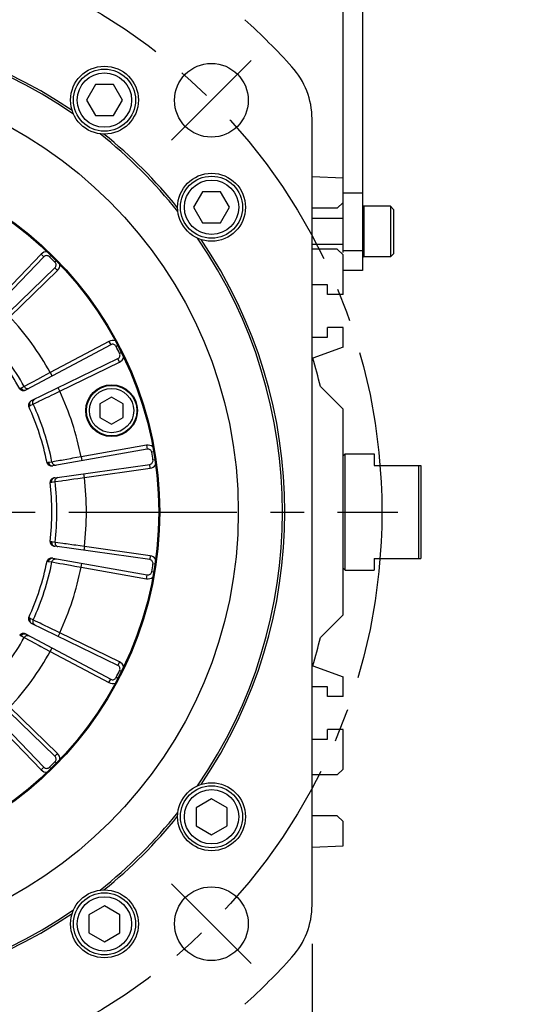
# Model space of a CAD drawing. Header units: millimetres. Extents: x 0 to 420, y 0 to 297.
# Tile 50 of 58: x 327 to 354, y 145 to 195. Entities that reach past the tile are written whole.
import ezdxf
from ezdxf.enums import TextEntityAlignment as Align

# ---------------------------------------------------------------- set-up
doc = ezdxf.new("R2010")
doc.units = ezdxf.units.MM
doc.header["$LTSCALE"] = 23.1
doc.linetypes.add('CENTER', pattern=[0.6, 0.375, -0.075, 0.075, -0.075])
doc.layers.get('0').update_dxf_attribs({"linetype": 'CONTINUOUS'})
for name, color, linetype in [('AXIS', 7, 'CONTINUOUS'), ('COMPONENTS', 7, 'CONTINUOUS'), ('DIMENSION', 7, 'CONTINUOUS')]:
    doc.layers.add(name, color=color, linetype=linetype)
doc.styles.get("Standard").update_dxf_attribs({"font": 'arial.ttf'})
doc.styles.add('TEXTSTYLE_4', font='gdt')
doc.dimstyles.new('DIMSTYLE_10', dxfattribs={"dimtxt": 3, "dimasz": 3, "dimexe": 0.18, "dimexo": 0.0625, "dimgap": 0.09, "dimtad": 1, "dimdec": 3, "dimlfac": 5, "dimdsep": 46, "dimtxsty": 'STANDARD', "dimblk": '_FILLED', "dimblk1": '_FILLED', "dimblk2": '_FILLED', "dimcen": 0.09, "dimadec": 0, "dimazin": 0, "dimtp": 0.5, "dimtm": 0.5, "dimtfac": 1, "dimtdec": 3, "dimtofl": 0, "dimtmove": 0, "dimatfit": 3, "dimldrblk": '_FILLED', "dimfxl": 1, "dimtolj": 1, "dimarcsym": 0})
doc.dimstyles.new('DIMSTYLE_11', dxfattribs={"dimtxt": 3, "dimasz": 3, "dimexe": 0.18, "dimexo": 0.0625, "dimgap": 0.09, "dimtad": 1, "dimdec": 1, "dimlfac": 5, "dimdsep": 46, "dimtxsty": 'STANDARD', "dimblk": '_FILLED', "dimblk1": '_FILLED', "dimblk2": '_FILLED', "dimcen": 0.09, "dimadec": 0, "dimazin": 0, "dimtp": 0.8, "dimtm": 0.8, "dimtfac": 1, "dimtdec": 1, "dimtofl": 0, "dimtmove": 0, "dimatfit": 3, "dimldrblk": '_FILLED', "dimfxl": 1, "dimtolj": 1, "dimarcsym": 0})
doc.dimstyles.new('DIMSTYLE_2', dxfattribs={"dimtxt": 3, "dimasz": 3, "dimexe": 0.18, "dimexo": 0.0625, "dimgap": 0.09, "dimtad": 1, "dimtih": 1, "dimtoh": 1, "dimlfac": 5, "dimdsep": 46, "dimtxsty": 'STANDARD', "dimblk": '_FILLED', "dimblk1": '_FILLED', "dimblk2": '_FILLED', "dimcen": 0.09, "dimadec": 0, "dimazin": 0, "dimtol": 1, "dimtp": 0.2, "dimtm": 0.2, "dimtfac": 1, "dimtofl": 0, "dimtmove": 0, "dimatfit": 3, "dimldrblk": '_FILLED', "dimfxl": 1, "dimtolj": 1, "dimarcsym": 0})

# ---------------------------------------------------------------- blocks, each defined once
blk = doc.blocks.new('_FILLED')
at = {"color": 0, "linetype": 'BYBLOCK'}
blk.add_solid([(0, 0), (-1, 0.2), (-1, -0.2)], dxfattribs=at)
blk = doc.blocks.new('*D1')
at = {"layer": 'DIMENSION', "color": 2, "linetype": 'CONTINUOUS'}
for p, q in [((279.464, 194.658), (253.15, 194.658)), ((281.464, 194.658), (279.464, 194.658)), ((291.532, 187.42), (281.464, 194.658))]:
    blk.add_line(p, q, dxfattribs=at)
at = {"layer": 'DIMENSION', "color": 2, "linetype": 'CONTINUOUS', "xscale": 3, "yscale": 3, "zscale": 3, "rotation": 324.2840328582}
blk.add_blockref('_FILLED', (291.532, 187.42), dxfattribs=at)
at = {"layer": 'DIMENSION', "color": 2, "linetype": 'CONTINUOUS', "style": 'TEXTSTYLE_4'}
for s, p in [('`', (270.643, 195.408)), ('n', (260.15, 195.408))]:
    blk.add_text(s, height=3, dxfattribs=at).set_placement(p, align=Align.RIGHT)
at = {"layer": 'DIMENSION', "color": 2, "linetype": 'CONTINUOUS'}
for s, p in [('300', (267.143, 195.408)), ('0.2', (276.464, 195.408))]:
    blk.add_text(s, height=3, dxfattribs=at).set_placement(p, align=Align.RIGHT)
blk = doc.blocks.new('*D2')
at = {"layer": 'DIMENSION', "color": 2, "linetype": 'CONTINUOUS'}
for p, q in [((279.464, 194.658), (253.15, 194.658)), ((281.464, 194.658), (279.464, 194.658)), ((291.532, 187.42), (281.464, 194.658))]:
    blk.add_line(p, q, dxfattribs=at)
at = {"layer": 'DIMENSION', "color": 2, "linetype": 'CONTINUOUS', "xscale": 3, "yscale": 3, "zscale": 3, "rotation": 324.2840328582}
blk.add_blockref('_FILLED', (291.532, 187.42), dxfattribs=at)
at = {"layer": 'DIMENSION', "color": 2, "linetype": 'CONTINUOUS', "style": 'TEXTSTYLE_4'}
for s, p in [('`', (270.643, 195.408)), ('n', (260.15, 195.408))]:
    blk.add_text(s, height=3, dxfattribs=at).set_placement(p, align=Align.RIGHT)
at = {"layer": 'DIMENSION', "color": 2, "linetype": 'CONTINUOUS'}
for s, p in [('300', (267.143, 195.408)), ('0.2', (276.464, 195.408))]:
    blk.add_text(s, height=3, dxfattribs=at).set_placement(p, align=Align.RIGHT)
blk = doc.blocks.new('*D19')
at = {"layer": 'DIMENSION', "color": 2, "linetype": 'CONTINUOUS'}
for p, q in [((289.49, 147.651), (289.49, 126.307)), ((342.29, 147.651), (342.29, 126.307)), ((289.49, 128.307), (315.89, 128.307)), ((342.29, 128.307), (315.89, 128.307))]:
    blk.add_line(p, q, dxfattribs=at)
at = {"layer": 'DIMENSION', "color": 2, "linetype": 'CONTINUOUS', "xscale": 3, "yscale": 3, "zscale": 3, "rotation": 180}
blk.add_blockref('_FILLED', (289.49, 128.307), dxfattribs=at)
at = {"layer": 'DIMENSION', "color": 2, "linetype": 'CONTINUOUS', "xscale": 3, "yscale": 3, "zscale": 3}
blk.add_blockref('_FILLED', (342.29, 128.307), dxfattribs=at)
at = {"layer": 'DIMENSION', "color": 2, "linetype": 'CONTINUOUS', "insert": (315.89, 132.057), "char_height": 3, "width": 11.11757, "attachment_point": 2, "line_spacing_factor": 0.9, "style": 'TEXTSTYLE_4'}
blk.add_mtext('{\\Fgdt;o}\\Farial.ttf;264', dxfattribs=at)
blk = doc.blocks.new('*D24')
at = {"layer": 'DIMENSION', "color": 2, "linetype": 'CONTINUOUS'}
for p, q in [((325.68, 219.166), (369.89, 219.166)), ((367.89, 219.166), (367.89, 178.736)), ((367.89, 138.307), (367.89, 178.736)), ((347.86, 138.307), (369.89, 138.307))]:
    blk.add_line(p, q, dxfattribs=at)
at = {"layer": 'DIMENSION', "color": 2, "linetype": 'CONTINUOUS', "xscale": 3, "yscale": 3, "zscale": 3}
for p, rotation in [((367.89, 219.166), 90), ((367.89, 138.307), 270)]:
    blk.add_blockref('_FILLED', p, dxfattribs=dict(at, rotation=rotation))
at = {"layer": 'DIMENSION', "color": 2, "linetype": 'CONTINUOUS', "insert": (364.14, 178.736), "char_height": 3, "width": 13.27138, "attachment_point": 2, "rotation": 90, "line_spacing_factor": 0.9}
blk.add_mtext('(404.3)', dxfattribs=at)

msp = doc.modelspace()

# ---------------------------------------------------------------- linework, layer by layer
at = {"color": 7, "linetype": 'CONTINUOUS'}
for p, q in [((331.13114, 191.9284), (330.66926, 191.1284)), ((332.0549, 191.9284), (331.13114, 191.9284)), ((332.51678, 191.1284), (332.0549, 191.9284)), ((330.66926, 191.1284), (331.13114, 190.3284)), ((332.0549, 190.3284), (332.51678, 191.1284)), ((331.13114, 190.3284), (332.0549, 190.3284)), ((336.64964, 186.4099), (336.18776, 185.6099)), ((337.5734, 186.4099), (336.64964, 186.4099)), ((338.03528, 185.6099), (337.5734, 186.4099)), ((336.18776, 185.6099), (336.64964, 184.8099)), ((337.5734, 184.8099), (338.03528, 185.6099)), ((336.64964, 184.8099), (337.5734, 184.8099)), ((337.11152, 155.12702), (336.31152, 154.66514)), ((337.91152, 154.66514), (337.11152, 155.12702)), ((336.31152, 154.66514), (336.31152, 153.74138)), ((337.91152, 153.74138), (337.91152, 154.66514)), ((336.31152, 153.74138), (337.11152, 153.2795)), ((337.11152, 153.2795), (337.91152, 153.74138)), ((331.59302, 149.60852), (330.79302, 149.14664)), ((332.39302, 149.14664), (331.59302, 149.60852)), ((330.79302, 149.14664), (330.79302, 148.22288)), ((332.39302, 148.22288), (332.39302, 149.14664)), ((330.79302, 148.22288), (331.59302, 147.761)), ((331.59302, 147.761), (332.39302, 148.22288))]:
    msp.add_line(p, q, dxfattribs=at)
for centre, radius in [((331.59302, 191.1284), 1.6), ((331.59302, 191.1284), 1.4), ((337.11152, 185.6099), 1.6), ((337.11152, 185.6099), 1.4), ((337.11152, 154.20326), 1.6), ((337.11152, 154.20326), 1.4), ((331.59302, 148.68476), 1.6), ((331.59302, 148.68476), 1.4)]:
    msp.add_circle(centre, radius, dxfattribs=at)
at = {"layer": 'AXIS', "color": 2, "linetype": 'CENTER'}
for p, q in [((337.10291, 191.11978), (339.15352, 193.17039)), ((337.10291, 191.11978), (335.0523, 189.06918)), ((315.8897, 169.90658), (346.71561, 169.90658)), ((337.10291, 148.69338), (335.0523, 150.74399)), ((337.10291, 148.69338), (339.15352, 146.64277)), ((344.4597, 135.30658), (344.4597, 144.90658))]:
    msp.add_line(p, q, dxfattribs=at)
msp.add_circle((315.8897, 169.90658), 30, dxfattribs=at)
at = {"layer": 'COMPONENTS', "color": 7, "linetype": 'CONTINUOUS'}
for p, q in [((343.8897, 183.28117), (343.8897, 202.35658)), ((344.8897, 202.35658), (344.8897, 182.35658)), ((342.2897, 149.65121), (342.2897, 190.16195)), ((343.8897, 187.10658), (342.2897, 187.17644)), ((343.8897, 186.35658), (344.8897, 186.35658)), ((343.5897, 185.55658), (343.8897, 185.85658)), ((343.5897, 185.55658), (342.2897, 185.55658)), ((346.3297, 185.65658), (344.9567, 185.65658)), ((346.3297, 185.65658), (346.4897, 185.49658)), ((346.3297, 185.65658), (346.3297, 183.05658)), ((346.4897, 185.49658), (346.4897, 183.21658)), ((343.8897, 185.03158), (342.2897, 185.03158)), ((343.8897, 183.68158), (342.2897, 183.68158)), ((343.5897, 183.45658), (342.2897, 183.45658)), ((343.8897, 183.15658), (343.5897, 183.45658)), ((343.8897, 181.10658), (343.8897, 183.15658)), ((346.3297, 183.05658), (346.4897, 183.21658)), ((328.47296, 183.05552), (325.03952, 179.5001)), ((346.3297, 183.05658), (344.9567, 183.05658)), ((325.48321, 179.0564), (329.03864, 182.48984)), ((344.8897, 182.35658), (343.8897, 182.35658)), ((343.0897, 181.60658), (342.2897, 181.60658)), ((343.0897, 181.10658), (343.0897, 181.60658)), ((343.8897, 181.10658), (343.0897, 181.10658)), ((343.8897, 179.40658), (343.0897, 179.40658)), ((343.0897, 178.90658), (343.0897, 179.40658)), ((343.8897, 178.40658), (343.8897, 179.40658)), ((342.2897, 178.90658), (343.0897, 178.90658)), ((331.92034, 178.52353), (327.55626, 176.20311)), ((343.8897, 178.40658), (342.32572, 177.83734)), ((327.84112, 175.64402), (332.28353, 177.81072)), ((342.72094, 176.37535), (343.8897, 175.20658)), ((331.96256, 175.82179), (331.36256, 175.47538)), ((332.56256, 175.47538), (331.96256, 175.82179)), ((331.36256, 175.47538), (331.36256, 174.78256)), ((332.56256, 174.78256), (332.56256, 175.47538)), ((343.8897, 164.60658), (343.8897, 175.20658)), ((331.36256, 174.78256), (331.96256, 174.43615)), ((331.96256, 174.43615), (332.56256, 174.78256)), ((333.79852, 173.14805), (328.93099, 172.28977)), ((343.8897, 172.80658), (343.9897, 172.90658)), ((343.9897, 172.90658), (345.4897, 172.90658)), ((343.9897, 166.90658), (343.9897, 172.90658)), ((345.4897, 172.90658), (345.4897, 172.30658)), ((329.02914, 171.67001), (333.92367, 172.3579)), ((345.4897, 172.30658), (347.8897, 172.30658)), ((347.7897, 167.50658), (347.7897, 172.30658)), ((347.8897, 172.30658), (347.8897, 167.50658)), ((333.92367, 167.45527), (329.02915, 168.14315)), ((328.93098, 167.5234), (333.79852, 166.66512)), ((345.4897, 167.50658), (347.8897, 167.50658)), ((345.4897, 167.50658), (345.4897, 166.90658)), ((343.8897, 167.00658), (343.9897, 166.90658)), ((343.9897, 166.90658), (345.4897, 166.90658)), ((343.8897, 164.60658), (342.72094, 163.43781)), ((332.28353, 162.00244), (327.84113, 164.16914)), ((327.55625, 163.61006), (331.92034, 161.28964)), ((342.32572, 161.97582), (343.8897, 161.40658)), ((343.8897, 160.40658), (343.8897, 161.40658)), ((343.0897, 160.90658), (342.2897, 160.90658)), ((343.0897, 160.40658), (343.0897, 160.90658)), ((329.03864, 157.32333), (325.48322, 160.75676)), ((343.8897, 160.40658), (343.0897, 160.40658)), ((325.03952, 160.31307), (328.47296, 156.75764)), ((343.8897, 158.70658), (343.0897, 158.70658)), ((343.0897, 158.20658), (343.0897, 158.70658)), ((343.8897, 156.65658), (343.8897, 158.70658)), ((342.2897, 158.20658), (343.0897, 158.20658)), ((343.5897, 156.35658), (342.2897, 156.35658)), ((343.5897, 156.35658), (343.8897, 156.65658)), ((343.5897, 154.25658), (342.2897, 154.25658)), ((343.8897, 153.95658), (343.5897, 154.25658)), ((343.8897, 152.70658), (343.8897, 153.95658)), ((342.2897, 152.63672), (343.8897, 152.70658))]:
    msp.add_line(p, q, dxfattribs=at)
at = {"layer": 'COMPONENTS', "color": 9, "linetype": 'CONTINUOUS'}
for p, q in [((344.9567, 185.65658), (344.9567, 183.05658)), ((328.32909, 183.19445), (325.94748, 180.72823)), ((328.32909, 183.19445), (328.47296, 183.05552)), ((344.8897, 183.35658), (343.8897, 183.35658)), ((328.82661, 183.13104), (328.75668, 183.05956)), ((329.11416, 182.84349), (329.04268, 182.77356)), ((326.71135, 179.96436), (329.17757, 182.34597)), ((329.17757, 182.34597), (329.03864, 182.48984)), ((331.82644, 178.70012), (328.79929, 177.09055)), ((331.82644, 178.70012), (331.92034, 178.52353)), ((332.28002, 178.48606), (332.19142, 178.43969)), ((332.46464, 178.12373), (332.37504, 178.07932)), ((329.28973, 176.12803), (332.3712, 177.63096)), ((332.3712, 177.63096), (332.28353, 177.81072)), ((328.79929, 177.09055), (328.40981, 176.88223)), ((328.79929, 177.09055), (328.89319, 176.91397)), ((327.89133, 176.60481), (327.68646, 176.49516)), ((328.13606, 176.73577), (327.89133, 176.60481)), ((328.40981, 176.88223), (328.13606, 176.73577)), ((327.27326, 176.27808), (327.22476, 176.25952)), ((327.4568, 176.37221), (327.3057, 176.29262)), ((327.53035, 176.41158), (327.4568, 176.37221)), ((327.68646, 176.49516), (327.53035, 176.41158)), ((329.28973, 176.12803), (329.20205, 176.30779)), ((327.91947, 175.46416), (328.15405, 175.57775)), ((327.69192, 175.34267), (327.73544, 175.371)), ((327.76627, 175.38869), (327.91947, 175.46416)), ((333.76379, 173.34501), (330.38742, 172.74966)), ((333.76379, 173.34501), (333.79852, 173.14805)), ((329.0223, 172.50529), (328.88865, 172.48133)), ((329.29207, 172.55364), (329.0223, 172.50529)), ((329.84797, 172.65317), (329.46047, 172.5838)), ((330.38742, 172.74966), (330.16785, 172.71041)), ((330.38742, 172.74966), (330.42215, 172.5527)), ((334.12903, 173.00127), (334.03043, 172.98454)), ((334.19264, 172.59962), (334.09371, 172.58506)), ((328.68501, 172.44852), (328.63315, 172.44587)), ((328.88865, 172.48133), (328.72035, 172.45233)), ((330.55642, 171.68269), (333.95151, 172.15984)), ((333.95151, 172.15984), (333.92367, 172.3579)), ((329.04808, 171.47475), (329.3774, 171.52008)), ((329.3774, 171.52008), (329.45429, 171.53067)), ((329.91108, 171.59363), (330.01375, 171.60779)), ((330.55642, 171.68269), (330.52858, 171.88075)), ((328.79412, 171.42952), (328.84426, 171.44302)), ((328.87905, 171.45032), (329.04808, 171.47475)), ((328.84426, 168.37014), (328.79412, 168.38364)), ((329.04808, 168.33842), (328.87905, 168.36284)), ((329.18259, 168.3199), (329.04808, 168.33842)), ((329.4541, 168.28252), (329.18259, 168.3199)), ((330.01355, 168.2054), (329.62358, 168.25917)), ((330.55642, 168.13047), (330.33546, 168.16099)), ((330.55642, 168.13047), (330.52858, 167.93242)), ((333.95151, 167.65332), (330.55642, 168.13047)), ((333.95151, 167.65332), (333.92367, 167.45527)), ((328.63315, 167.3673), (328.68501, 167.36464)), ((328.72035, 167.36083), (328.88865, 167.33183)), ((328.88865, 167.33183), (329.21586, 167.27318)), ((329.21586, 167.27318), (329.29227, 167.25949)), ((329.74615, 167.17822), (329.84817, 167.15995)), ((330.38742, 167.0635), (330.42215, 167.26046)), ((330.38742, 167.0635), (333.76379, 166.46816)), ((334.19264, 167.21354), (334.09371, 167.2281)), ((333.76379, 166.46816), (333.79852, 166.66512)), ((334.12903, 166.81189), (334.03043, 166.82862)), ((327.73544, 164.44216), (327.69192, 164.4705)), ((327.91947, 164.349), (327.76627, 164.42447)), ((328.04168, 164.28983), (327.91947, 164.349)), ((328.28835, 164.17038), (328.04168, 164.28983)), ((328.79659, 163.92416), (328.44232, 164.0958)), ((327.22476, 163.55364), (327.27326, 163.53509)), ((327.3057, 163.52054), (327.4568, 163.44095)), ((327.4568, 163.44095), (327.74987, 163.28406)), ((329.28973, 163.68514), (329.08901, 163.78244)), ((329.28973, 163.68514), (329.20205, 163.50538)), ((332.3712, 162.1822), (329.28973, 163.68514)), ((327.74987, 163.28406), (327.8183, 163.24743)), ((328.22486, 163.02987), (328.31624, 162.98098)), ((328.79929, 162.72261), (328.89319, 162.8992)), ((328.79929, 162.72261), (331.82644, 161.11305)), ((332.3712, 162.1822), (332.28353, 162.00244)), ((332.28002, 161.3271), (332.19142, 161.37347)), ((332.46464, 161.68943), (332.37504, 161.73385)), ((331.82644, 161.11305), (331.92034, 161.28964)), ((329.17757, 157.46719), (326.71135, 159.8488)), ((325.94748, 159.08493), (328.32909, 156.61871)), ((329.17757, 157.46719), (329.03864, 157.32333)), ((329.11416, 156.96967), (329.04268, 157.0396)), ((328.32909, 156.61871), (328.47296, 156.75764)), ((328.82661, 156.68212), (328.75668, 156.75361))]:
    msp.add_line(p, q, dxfattribs=at)
at = {"layer": 'COMPONENTS', "color": 7, "linetype": 'CONTINUOUS'}
for points in [[(327.22476, 176.25952), (327.2357, 176.2432), (327.24838, 176.22843), (327.26281, 176.2152), (327.27917, 176.20349), (327.29727, 176.19331), (327.31656, 176.18477), (327.33685, 176.17787), (327.35832, 176.1726), (327.38098, 176.16895)], [(327.38098, 176.16895), (327.4009, 176.16724), (327.4208, 176.16695), (327.44068, 176.16806), (327.46056, 176.17059), (327.48042, 176.17452), (327.50027, 176.17987)], [(327.50027, 176.17987), (327.50985, 176.18298), (327.51933, 176.1864), (327.52871, 176.19012), (327.53799, 176.19415), (327.54717, 176.19847), (327.55626, 176.20311)], [(327.78945, 175.6124), (327.77349, 175.59953), (327.75865, 175.58579), (327.74492, 175.57119), (327.73231, 175.55573), (327.72081, 175.5394), (327.71042, 175.52221)], [(327.84112, 175.64402), (327.83218, 175.63948), (327.82337, 175.63465), (327.81469, 175.62952), (327.80614, 175.62411), (327.79773, 175.6184), (327.78945, 175.6124)], [(327.71042, 175.52221), (327.70008, 175.50178), (327.69174, 175.48134), (327.6854, 175.46089), (327.68098, 175.44027), (327.67857, 175.41964), (327.67843, 175.39951), (327.68065, 175.38006), (327.68515, 175.36111), (327.69192, 175.34266)], [(328.63315, 172.44587), (328.63851, 172.42697), (328.64601, 172.409), (328.65564, 172.39196), (328.66758, 172.37576), (328.68165, 172.36049), (328.69735, 172.3464), (328.71449, 172.33358), (328.73325, 172.32195), (328.75363, 172.3115)], [(328.75363, 172.3115), (328.77207, 172.30371), (328.79093, 172.29727), (328.81021, 172.29217), (328.82992, 172.28843), (328.85004, 172.28603), (328.87059, 172.28497)], [(328.87059, 172.28497), (328.88065, 172.28497), (328.89071, 172.28529), (328.90078, 172.28593), (328.91084, 172.28689), (328.92092, 172.28817), (328.93099, 172.28977)], [(328.8672, 171.59456), (328.85105, 171.57833), (328.8368, 171.56146), (328.82446, 171.54397), (328.81388, 171.52572), (328.80521, 171.50685), (328.79886, 171.48775), (328.79496, 171.46856), (328.79338, 171.44915), (328.79412, 171.42951)], [(328.97023, 171.65591), (328.95108, 171.6486), (328.93272, 171.64012), (328.91515, 171.63048), (328.89837, 171.61967), (328.88239, 171.6077), (328.8672, 171.59456)], [(329.02914, 171.67001), (329.01924, 171.66846), (329.00936, 171.66659), (328.99953, 171.6644), (328.98972, 171.66189), (328.97996, 171.65906), (328.97023, 171.65591)], [(328.79412, 168.38365), (328.79338, 168.36401), (328.79496, 168.34459), (328.79886, 168.3254), (328.80522, 168.30629), (328.8139, 168.28741), (328.82447, 168.26916), (328.83681, 168.25168), (328.85105, 168.23484), (328.86718, 168.21862)], [(328.86718, 168.21862), (328.88231, 168.20552), (328.89826, 168.19356), (328.91503, 168.18276), (328.93261, 168.1731), (328.95101, 168.1646), (328.97022, 168.15725)], [(328.97022, 168.15725), (328.97979, 168.15414), (328.98946, 168.15134), (328.99923, 168.14884), (329.0091, 168.14664), (329.01907, 168.14474), (329.02915, 168.14315)], [(328.75365, 167.50168), (328.73327, 167.49123), (328.71451, 167.4796), (328.69737, 167.46678), (328.68167, 167.45269), (328.66759, 167.43741), (328.65565, 167.42121), (328.64601, 167.40417), (328.63851, 167.38619), (328.63315, 167.36729)], [(328.87059, 167.52819), (328.85012, 167.52715), (328.83004, 167.52477), (328.81035, 167.52102), (328.79106, 167.51593), (328.77216, 167.50948), (328.75365, 167.50168)], [(328.93098, 167.52339), (328.92108, 167.52498), (328.91111, 167.52625), (328.90108, 167.52721), (328.89098, 167.52785), (328.88082, 167.52818), (328.87059, 167.52819)], [(327.69192, 164.4705), (327.68515, 164.45206), (327.68066, 164.43311), (327.67843, 164.41366), (327.67857, 164.39354), (327.68098, 164.37292), (327.6854, 164.35229), (327.69173, 164.33185), (327.70007, 164.31141), (327.71041, 164.29098)], [(327.71041, 164.29098), (327.72075, 164.27384), (327.73222, 164.25754), (327.74483, 164.24208), (327.75857, 164.22747), (327.77344, 164.2137), (327.78944, 164.20077)], [(327.78944, 164.20077), (327.79758, 164.19485), (327.80591, 164.1892), (327.81443, 164.1838), (327.82314, 164.17866), (327.83204, 164.17377), (327.84113, 164.16914)], [(327.38089, 163.6442), (327.35828, 163.64056), (327.33684, 163.6353), (327.31657, 163.6284), (327.29729, 163.61986), (327.27918, 163.60968), (327.26282, 163.59796), (327.24838, 163.58473), (327.2357, 163.56995), (327.22475, 163.55363)], [(327.5003, 163.63328), (327.48051, 163.63862), (327.46067, 163.64256), (327.44079, 163.64508), (327.42087, 163.6462), (327.4009, 163.64591), (327.38089, 163.6442)], [(327.55625, 163.61006), (327.5473, 163.61464), (327.5382, 163.61893), (327.52895, 163.62294), (327.51955, 163.62667), (327.51, 163.63012), (327.5003, 163.63328)]]:
    msp.add_lwpolyline(points, dxfattribs=at)
at = {"layer": 'COMPONENTS', "color": 9, "linetype": 'CONTINUOUS'}
for points in [[(327.3057, 176.29262), (327.30069, 176.29003), (327.29553, 176.28751), (327.29021, 176.28505), (327.28472, 176.28266), (327.27907, 176.28034), (327.27326, 176.27808)], [(327.27326, 176.27808), (327.28665, 176.25388), (327.3023, 176.23156), (327.31989, 176.21155), (327.33911, 176.19424), (327.35956, 176.17996), (327.38086, 176.16898)], [(327.3057, 176.29262), (327.31702, 176.27392), (327.32983, 176.25636), (327.34399, 176.24014), (327.35933, 176.22547), (327.37565, 176.21251), (327.39276, 176.20142), (327.41047, 176.19234), (327.42855, 176.18537), (327.44679, 176.18059), (327.46497, 176.17807), (327.48288, 176.17783), (327.5003, 176.17988)], [(327.45679, 176.3722), (327.4707, 176.35045), (327.48716, 176.33062), (327.50588, 176.31302), (327.52655, 176.29796), (327.54882, 176.28569), (327.57234, 176.27641), (327.59669, 176.27027), (327.62149, 176.26739), (327.6463, 176.2678), (327.67073, 176.2715), (327.69436, 176.27843), (327.71679, 176.28847)], [(328.89243, 175.93546), (328.99004, 175.98276), (329.28973, 176.12803)], [(327.76626, 175.38869), (327.75779, 175.40884), (327.75112, 175.42953), (327.74632, 175.45052), (327.74346, 175.47155), (327.74257, 175.49237), (327.74366, 175.51274), (327.74672, 175.5324), (327.75171, 175.55112), (327.75857, 175.56869), (327.76722, 175.58488), (327.77755, 175.59951), (327.78945, 175.6124)], [(327.91948, 175.46416), (327.91006, 175.4882), (327.90369, 175.51317), (327.90045, 175.53866), (327.90042, 175.56423), (327.90358, 175.58947), (327.90989, 175.61394), (327.91924, 175.63725), (327.93148, 175.65901), (327.9464, 175.67884), (327.96375, 175.69643), (327.98324, 175.71147), (328.00455, 175.72372)], [(328.15405, 175.57775), (328.21866, 175.60904), (328.36328, 175.67909)], [(328.36328, 175.67909), (328.44256, 175.71749), (328.61308, 175.8001)], [(328.61308, 175.8001), (328.7035, 175.84391), (328.89243, 175.93546)], [(327.73544, 175.371), (327.72372, 175.39605), (327.71486, 175.42183), (327.70901, 175.44783), (327.70629, 175.47355), (327.70676, 175.49849), (327.7104, 175.52218)], [(327.73544, 175.371), (327.74074, 175.3744), (327.74597, 175.37762), (327.75114, 175.38066), (327.75624, 175.38352), (327.76129, 175.3862), (327.76627, 175.38869)], [(329.46047, 172.5838), (329.3738, 172.56827), (329.29207, 172.55364)], [(330.16785, 172.71041), (329.95263, 172.67189), (329.84797, 172.65317)], [(328.72035, 172.45233), (328.71483, 172.45142), (328.70917, 172.45062), (328.70335, 172.44993), (328.69739, 172.44935), (328.69128, 172.44888), (328.68501, 172.44852)], [(328.68501, 172.44852), (328.69026, 172.42137), (328.69824, 172.39531), (328.70879, 172.37084), (328.72171, 172.34843), (328.73674, 172.32853), (328.75361, 172.31151)], [(328.72035, 172.45233), (328.72534, 172.43105), (328.7321, 172.41039), (328.74056, 172.39059), (328.75061, 172.37189), (328.76212, 172.35453), (328.77498, 172.33869), (328.78901, 172.32458), (328.80405, 172.31237), (328.81992, 172.30219), (328.83644, 172.29417), (328.8534, 172.28841), (328.8706, 172.28497)], [(328.88864, 172.48133), (328.89515, 172.45634), (328.90467, 172.43239), (328.91704, 172.40987)], [(328.91704, 172.40987), (328.93204, 172.38916), (328.94944, 172.3706), (328.96893, 172.35451), (328.9902, 172.34115), (329.01289, 172.33074), (329.03662, 172.32347)], [(329.03662, 172.32347), (329.06099, 172.31944), (329.08561, 172.31873), (329.11005, 172.32134)], [(328.84426, 171.44302), (328.84087, 171.47046), (328.8404, 171.49772), (328.84287, 171.52425), (328.84823, 171.54955), (328.85639, 171.57313), (328.86717, 171.59454)], [(328.87905, 171.45032), (328.87722, 171.4721), (328.87727, 171.49384), (328.87919, 171.51528), (328.88297, 171.53617), (328.88856, 171.55625), (328.89589, 171.57528), (328.90487, 171.59303), (328.9154, 171.6093), (328.92735, 171.62388), (328.94058, 171.63661), (328.95493, 171.64733), (328.97023, 171.65591)], [(329.04809, 171.47475), (329.04656, 171.50052), (329.04821, 171.52624), (329.05301, 171.55148), (329.06088, 171.57581), (329.07169, 171.59883), (329.08525, 171.62016), (329.10135, 171.63944), (329.11971, 171.65635), (329.14003, 171.6706)], [(329.14003, 171.6706), (329.16196, 171.68197), (329.18515, 171.69025), (329.2092, 171.69532)], [(329.45429, 171.53067), (329.62385, 171.55403), (329.91108, 171.59363)], [(330.01375, 171.60779), (330.22651, 171.63715), (330.55642, 171.68269)], [(328.84426, 171.44302), (328.85036, 171.44462), (328.85633, 171.44606), (328.86218, 171.44735), (328.86792, 171.44849), (328.87354, 171.44948), (328.87905, 171.45032)], [(328.84426, 168.37014), (328.84087, 168.3427), (328.8404, 168.31545), (328.84287, 168.28891), (328.84824, 168.26361), (328.85639, 168.24004), (328.86717, 168.21863)], [(328.87905, 168.36284), (328.87352, 168.36368), (328.86789, 168.36468), (328.86215, 168.36582), (328.8563, 168.36711), (328.85034, 168.36855), (328.84426, 168.37014)], [(328.87905, 168.36284), (328.87722, 168.34106), (328.87727, 168.31932), (328.87919, 168.29788), (328.88297, 168.277), (328.88856, 168.25692), (328.89589, 168.23789), (328.90487, 168.22013), (328.9154, 168.20387), (328.92735, 168.18928), (328.94058, 168.17655), (328.95493, 168.16583), (328.97023, 168.15725)], [(329.04807, 168.33842), (329.04654, 168.31264), (329.04819, 168.28692), (329.05299, 168.26168), (329.06087, 168.23735), (329.07167, 168.21433), (329.08524, 168.193), (329.10134, 168.17372), (329.1197, 168.15681), (329.14002, 168.14256)], [(329.14002, 168.14256), (329.16196, 168.13119), (329.18515, 168.12291), (329.2092, 168.11785)], [(329.62358, 168.25917), (329.53634, 168.27118), (329.4541, 168.28252)], [(330.33546, 168.16099), (330.11887, 168.19087), (330.01355, 168.2054)], [(328.68501, 167.36464), (328.69026, 167.39179), (328.69823, 167.41786), (328.70878, 167.44233), (328.7217, 167.46473), (328.73674, 167.48464), (328.75361, 167.50167)], [(328.72035, 167.36083), (328.72534, 167.38212), (328.7321, 167.40278), (328.74056, 167.42258), (328.7506, 167.44127), (328.76212, 167.45864), (328.77497, 167.47447), (328.789, 167.48858), (328.80405, 167.5008), (328.81992, 167.51098), (328.83644, 167.51899), (328.8534, 167.52475), (328.8706, 167.52819)], [(328.91706, 167.40328), (328.93206, 167.42399), (328.94945, 167.44255), (328.96894, 167.45864), (328.99021, 167.47201), (329.0129, 167.48241), (329.03662, 167.48969)], [(329.03662, 167.48969), (329.061, 167.49372), (329.08561, 167.49444), (329.11005, 167.49182)], [(328.68501, 167.36464), (328.6913, 167.36428), (328.69742, 167.36381), (328.70339, 167.36323), (328.7092, 167.36254), (328.71485, 167.36174), (328.72035, 167.36083)], [(328.88866, 167.33183), (328.89517, 167.35682), (328.90469, 167.38077), (328.91706, 167.40328)], [(329.29227, 167.25949), (329.46074, 167.22932), (329.74615, 167.17822)], [(329.84817, 167.15995), (330.05959, 167.12213), (330.38742, 167.0635)], [(327.73544, 164.44216), (327.72373, 164.41711), (327.71486, 164.39134), (327.70901, 164.36534), (327.7063, 164.33962), (327.70676, 164.31468), (327.7104, 164.29099)], [(327.76627, 164.42447), (327.76127, 164.42698), (327.75622, 164.42966), (327.75111, 164.43252), (327.74594, 164.43556), (327.74072, 164.43877), (327.73544, 164.44216)], [(327.76627, 164.42447), (327.7578, 164.40432), (327.75112, 164.38363), (327.74633, 164.36264), (327.74347, 164.34161), (327.74258, 164.32079), (327.74367, 164.30043), (327.74672, 164.28076), (327.75171, 164.26204), (327.75857, 164.24447), (327.76722, 164.22828), (327.77755, 164.21365), (327.78945, 164.20076)], [(327.91946, 164.34901), (327.91005, 164.32497), (327.90367, 164.3), (327.90044, 164.27451), (327.9004, 164.24893), (327.90357, 164.2237), (327.90988, 164.19922), (327.91923, 164.17591), (327.93147, 164.15416), (327.94639, 164.13432), (327.96374, 164.11673), (327.98324, 164.10169), (328.00455, 164.08944)], [(328.44232, 164.0958), (328.36306, 164.13418), (328.28835, 164.17038)], [(329.08901, 163.78244), (328.89226, 163.87778), (328.79659, 163.92416)], [(327.27326, 163.53509), (327.28664, 163.55929), (327.30228, 163.58161), (327.31988, 163.60162), (327.33909, 163.61894), (327.35954, 163.63323), (327.38085, 163.6442)], [(327.27326, 163.53509), (327.27913, 163.5328), (327.28481, 163.53046), (327.2903, 163.52806), (327.29562, 163.52561), (327.30075, 163.5231), (327.3057, 163.52054)], [(327.30569, 163.52054), (327.31701, 163.53924), (327.32983, 163.5568), (327.34399, 163.57302), (327.35932, 163.58769), (327.37564, 163.60065), (327.39276, 163.61174), (327.41046, 163.62082), (327.42855, 163.62779), (327.44679, 163.63257), (327.46497, 163.63509), (327.48288, 163.63533), (327.5003, 163.63328)], [(327.4568, 163.44095), (327.47072, 163.4627), (327.48717, 163.48254), (327.50589, 163.50013), (327.52656, 163.51519), (327.54883, 163.52746), (327.57235, 163.53675), (327.5967, 163.54288), (327.62149, 163.54577), (327.64631, 163.54536), (327.67073, 163.54166), (327.69436, 163.53474), (327.7168, 163.5247)], [(327.8183, 163.24743), (327.96921, 163.16667), (328.22486, 163.02987)], [(328.31624, 162.98098), (328.50563, 162.87967), (328.79929, 162.72261)]]:
    msp.add_lwpolyline(points, dxfattribs=at)
at = {"layer": 'COMPONENTS', "color": 7, "linetype": 'CONTINUOUS'}
for centre, radius in [((331.59302, 191.1284), 1.75), ((337.10291, 191.11978), 1.9), ((315.8897, 169.90658), 22.6), ((315.8897, 169.90658), 18.55), ((315.8897, 169.90658), 18.5), ((337.11152, 185.6099), 1.75), ((331.96256, 175.12897), 1.334), ((331.96256, 175.12897), 1.3), ((331.96256, 175.12897), 1.14), ((337.11152, 154.20326), 1.75), ((331.59302, 148.68476), 1.75), ((337.10291, 148.69338), 1.9)]:
    msp.add_circle(centre, radius, dxfattribs=at)
for centre, radius, start, end in [((315.8897, 169.90658), 25, 55.84191, 124.15809), ((315.8897, 169.90658), 34.2, 42.121702, 47.878298), ((315.8897, 169.90658), 24.88451, 55.456375, 124.543624), ((338.2897, 190.16195), 4, 0, 42.121702), ((315.8897, 169.90658), 24.88452, 38.456379, 51.54363), ((315.8897, 169.90658), 25, 38.84191, 51.15809), ((344.9567, 185.58958), 0.067, 90, 180), ((315.8897, 169.90658), 24.88452, 325.45637, 34.543629), ((315.8897, 169.90658), 25, 325.84191, 34.15809), ((328.61683, 182.91659), 0.2, 45.629733, 136), ((315.8897, 169.90658), 18.4, 44.370267, 45.629733), ((328.89971, 182.6337), 0.2, 314, 44.370267), ((344.9567, 183.12358), 0.067, 180, 270), ((315.8897, 169.90658), 12.99397, 29.269224, 42.730707), ((332.01423, 178.34694), 0.2, 27.629733, 118), ((315.8897, 169.90658), 18.4, 26.370267, 27.629733), ((332.19585, 177.99048), 0.2, 296, 26.370267), ((315.8897, 169.90658), 27.6, 13.554821, 16.699148), ((315.8897, 169.90658), 12.99397, 11.269281, 24.730707), ((333.83325, 172.95108), 0.2, 9.629733, 100), ((333.89584, 172.55595), 0.2, 278, 8.370267), ((315.8897, 169.90658), 18.4, 8.370267, 9.629733), ((315.8897, 169.90658), 12.99397, 353.269281, 6.730707), ((333.89584, 167.25721), 0.2, 351.629733, 82), ((315.8897, 169.90658), 12.99397, 335.269281, 348.730707), ((315.8897, 169.90658), 18.4, 350.370267, 351.629733), ((333.83325, 166.86208), 0.2, 260, 350.370267), ((315.8897, 169.90658), 27.6, 343.300852, 346.445179), ((332.19585, 161.82268), 0.2, 333.629733, 64), ((332.01423, 161.46622), 0.2, 242, 332.370267), ((315.8897, 169.90658), 18.4, 332.370267, 333.629733), ((328.89971, 157.17946), 0.2, 315.629733, 46), ((315.8897, 169.90658), 18.4, 314.370267, 315.629733), ((328.61683, 156.89657), 0.2, 224, 314.370267), ((315.8897, 169.90658), 24.88448, 308.456234, 321.543587), ((315.8897, 169.90658), 25, 308.84191, 321.15809), ((315.8897, 169.90658), 24.8846, 235.456367, 304.543701), ((315.8897, 169.90658), 25, 235.84191, 304.15809), ((338.2897, 149.65121), 4, 317.878298, 360), ((315.8897, 169.90658), 34.2, 312.121702, 317.878298)]:
    msp.add_arc(centre, radius, start, end, dxfattribs=at)
at = {"layer": 'COMPONENTS', "color": 9, "linetype": 'CONTINUOUS'}
for centre, radius, start, end in [((328.61683, 182.91659), 0.4, 87.454113, 136), ((328.89971, 182.6337), 0.4, 314, 2.545887), ((315.8897, 169.90658), 14.77386, 29.09521, 42.90479), ((315.8897, 169.90658), 13.25149, 29.203759, 42.79624), ((332.01423, 178.34694), 0.4, 69.454113, 118), ((332.19585, 177.99048), 0.4, 296, 344.545887), ((315.8897, 169.90658), 14.77386, 11.09521, 24.90479), ((315.8897, 169.90658), 13.25149, 11.203759, 24.79624), ((333.83325, 172.95108), 0.4, 51.454113, 100), ((333.89584, 172.55595), 0.4, 278, 326.545887), ((315.8897, 169.90658), 14.77386, 353.09521, 6.90479), ((315.8897, 169.90658), 13.25149, 353.203759, 6.79624), ((333.89584, 167.25721), 0.4, 33.454113, 82), ((315.8897, 169.90658), 13.25149, 335.203759, 348.79624), ((315.8897, 169.90658), 14.77386, 335.09521, 348.90479), ((333.83325, 166.86208), 0.4, 260, 308.545887), ((315.8897, 169.90658), 13.25149, 317.203759, 330.796241), ((315.8897, 169.90658), 14.77386, 317.09521, 330.90479), ((332.19585, 161.82268), 0.4, 15.454113, 64), ((332.01423, 161.46622), 0.4, 242, 290.545887), ((328.89971, 157.17946), 0.4, 357.454113, 46), ((328.61683, 156.89657), 0.4, 224, 272.545887)]:
    msp.add_arc(centre, radius, start, end, dxfattribs=at)

# ---------------------------------------------------------------- dimensions: what is measured, and where the dimension line sits
at = {"layer": 'DIMENSION', "color": 2, "linetype": 'CONTINUOUS'}
dim = msp.add_linear_dim(base=(367.88971, 219.16566), p1=(347.8597, 138.30658), p2=(325.67992, 219.16566), angle=90, text='(<>)', dimstyle='DIMSTYLE_11', dxfattribs=at)
dim.commit()
dim.dimension.update_dxf_attribs({"geometry": '*D24', "text_midpoint": (366.97019, 176.77858), "dimtype": 160})
for picture in ['*D1', '*D2']:
    dim = msp.add_diameter_dim_2p(p1=(291.53208, 187.41961), p2=(340.24733, 152.39356), dimstyle='DIMSTYLE_2', dxfattribs=at)
    dim.commit()
    dim.dimension.update_dxf_attribs({"geometry": picture, "text_midpoint": (261.39649, 196.90826), "dimtype": 163})
dim = msp.add_linear_dim(base=(342.2897, 128.30658), p1=(289.4897, 147.65121), p2=(342.2897, 147.65121), text='{\\Fgdt;o}<>', dimstyle='DIMSTYLE_10', dxfattribs=at)
dim.commit()
dim.dimension.update_dxf_attribs({"geometry": '*D19', "text_midpoint": (313.11031, 130.55658), "dimtype": 160})

doc.saveas('drawing.dxf')
